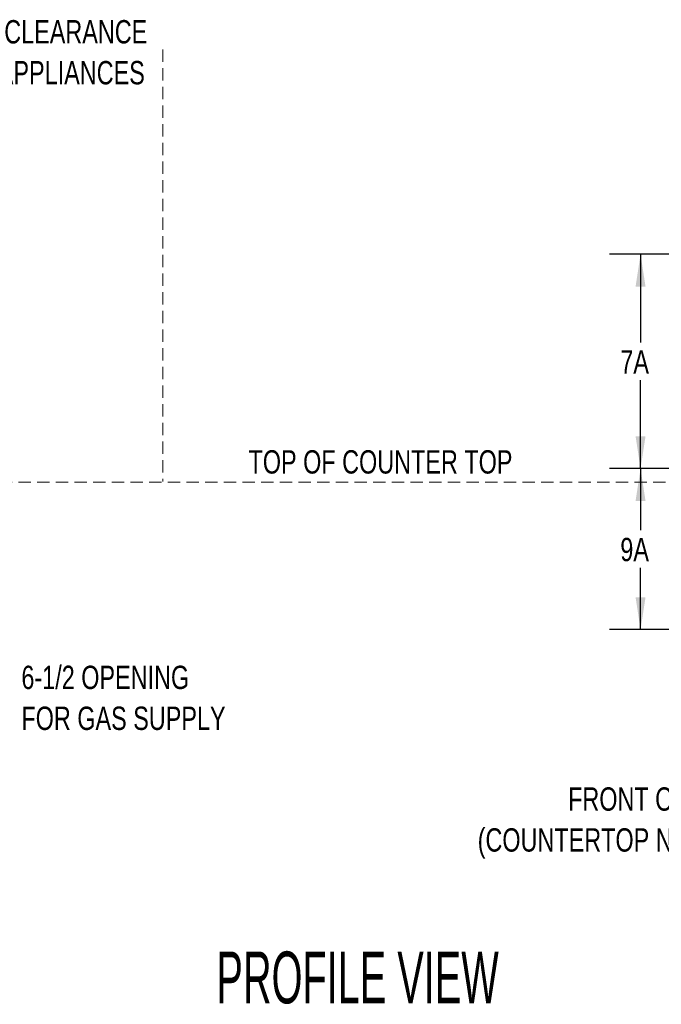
# Model space of a CAD drawing. Header units: inches. Extents: x 35 to 206, y 22 to 147.
# Tile 19 of 49: x 106 to 147, y 22 to 86. Entities that reach past the tile are written whole.
import ezdxf

# ---------------------------------------------------------------- set-up
doc = ezdxf.new("R2010")
doc.units = ezdxf.units.IN
doc.header["$LTSCALE"] = 16
doc.header["$MEASUREMENT"] = 0
doc.linetypes.add('HIDDEN', pattern=[0.075, 0.05, -0.025])
doc.layers.add('FORMAT', color=7, linetype='Continuous')
doc.styles.add('SLDTEXTSTYLE0', font='TXT', dxfattribs={"width": 0.75})
doc.styles.add('SLDTEXTSTYLE1', font='TXT', dxfattribs={"width": 0.572464})
doc.dimstyles.new('SLDDIMSTYLE1', dxfattribs={"dimtxt": 1.5, "dimasz": 2.08, "dimexe": 0, "dimexo": 0.0625, "dimgap": 0.375, "dimtad": 0, "dimtih": 1, "dimtoh": 1, "dimdec": 0, "dimrnd": 1e-09, "dimzin": 12, "dimdsep": 46, "dimlunit": 5, "dimtxsty": 'SLDTEXTSTYLE0', "dimsah": 1, "dimcen": 0.09, "dimadec": 0, "dimazin": 3, "dimtfac": 1, "dimtdec": 0, "dimtofl": 0, "dimtmove": 0, "dimatfit": 3, "dimfxl": 0, "dimfrac": 2, "dimtolj": 1, "dimtzin": 12, "dimarcsym": 0})

# ---------------------------------------------------------------- blocks, each defined once
blk = doc.blocks.new('SW_NOTE_0')
at = {"layer": 'FORMAT', "color": 0, "char_height": 1.5, "attachment_point": 1, "style": 'SLDTEXTSTYLE0'}
for s, insert in [('6-1/2 OPENING', (0.335, 1.706)), ('FOR GAS SUPPLY', (0.335, -0.924))]:
    blk.add_mtext(s, dxfattribs=dict(at, insert=insert))
blk = doc.blocks.new('SW_NOTE_0_3')
at = {"layer": 'FORMAT', "color": 0, "char_height": 1.5, "attachment_point": 3, "style": 'SLDTEXTSTYLE0'}
for s, insert in [('CLEARANCE', (11.484, 1.934)), ('ADDITIONAL APPLIANCES', (11.324, -0.696))]:
    blk.add_mtext(s, dxfattribs=dict(at, insert=insert))
blk = doc.blocks.new('_D_14')
at = {"layer": 'FORMAT'}
for p, q in [((156.997, 56.936), (144.133, 56.936)), ((146.133, 56.936), (146.133, 52.974)), ((146.133, 46.586), (146.133, 50.549)), ((157.038, 46.586), (144.133, 46.586))]:
    blk.add_line(p, q, dxfattribs=at)
for points in [[(146.133, 56.936), (145.813, 54.856), (146.453, 54.856)], [(146.133, 46.586), (146.453, 48.666), (145.813, 48.666)]]:
    blk.add_solid(points, dxfattribs=at)
at = {"layer": 'FORMAT', "insert": (144.833, 52.482), "char_height": 1.5, "attachment_point": 1, "style": 'SLDTEXTSTYLE0'}
blk.add_mtext('9A', dxfattribs=at)
blk = doc.blocks.new('_D_15')
at = {"layer": 'FORMAT'}
for p, q in [((172.998, 70.713), (144.133, 70.713)), ((146.133, 70.713), (146.133, 65.037)), ((146.133, 56.936), (146.133, 62.612)), ((156.997, 56.936), (144.133, 56.936))]:
    blk.add_line(p, q, dxfattribs=at)
for points in [[(146.133, 70.713), (145.813, 68.633), (146.453, 68.633)], [(146.133, 56.936), (146.453, 59.016), (145.813, 59.016)]]:
    blk.add_solid(points, dxfattribs=at)
at = {"layer": 'FORMAT', "insert": (144.833, 64.546), "char_height": 1.5, "attachment_point": 1, "style": 'SLDTEXTSTYLE0'}
blk.add_mtext('7A', dxfattribs=at)
blk = doc.blocks.new('SW_NOTE_0_8')
at = {"layer": 'FORMAT', "color": 0, "char_height": 1.5, "attachment_point": 3, "style": 'SLDTEXTSTYLE0'}
for s, insert in [('FRONT OF ENCLOSURE', (20.672, 1.934)), ('(COUNTERTOP NOT INCLUDED)', (20.625, -0.696))]:
    blk.add_mtext(s, dxfattribs=dict(at, insert=insert))

msp = doc.modelspace()

# ---------------------------------------------------------------- linework, layer by layer
at = {"layer": 'FORMAT', "linetype": 'HIDDEN', "lineweight": 18}
for p, q in [((115.425, 83.878), (115.425, 56.1)), ((47.335, 56.061), (205.707, 56.061))]:
    msp.add_line(p, q, dxfattribs=at)

# ---------------------------------------------------------------- block references
at = {"layer": 'FORMAT'}
for name, p in [('SW_NOTE_0_3', (102.941, 83.83)), ('SW_NOTE_0', (105.997, 42.556)), ('SW_NOTE_0_8', (138.272, 34.509))]:
    msp.add_blockref(name, p, dxfattribs=at)

# ---------------------------------------------------------------- texts
for s, insert, char_height, attachment_point, style in [('TOP OF COUNTER TOP', (129.416, 58.115), 1.5, 2, 'SLDTEXTSTYLE0'), ('FRONT VIEW                                               PROFILE VIEW', (69.531, 25.888), 3.33333, 1, 'SLDTEXTSTYLE1')]:
    msp.add_mtext(s, dxfattribs=dict(at, insert=insert, char_height=char_height, attachment_point=attachment_point, style=style))

# ---------------------------------------------------------------- dimensions: what is measured, and where the dimension line sits
for base, p1, p2, text, picture, middle in [((146.133, 70.713), (157.797, 56.936), (173.798, 70.713), '7A', '_D_15', (146.133, 63.825)), ((146.133, 56.936), (157.838, 46.586), (157.797, 56.936), '9A', '_D_14', (146.133, 51.761))]:
    dim = msp.add_linear_dim(base=base, p1=p1, p2=p2, angle=90, text=text, dimstyle='SLDDIMSTYLE1', dxfattribs=at)
    dim.commit()
    dim.dimension.update_dxf_attribs({"geometry": picture, "text_midpoint": middle, "dimtype": 160})

doc.saveas('drawing.dxf')
